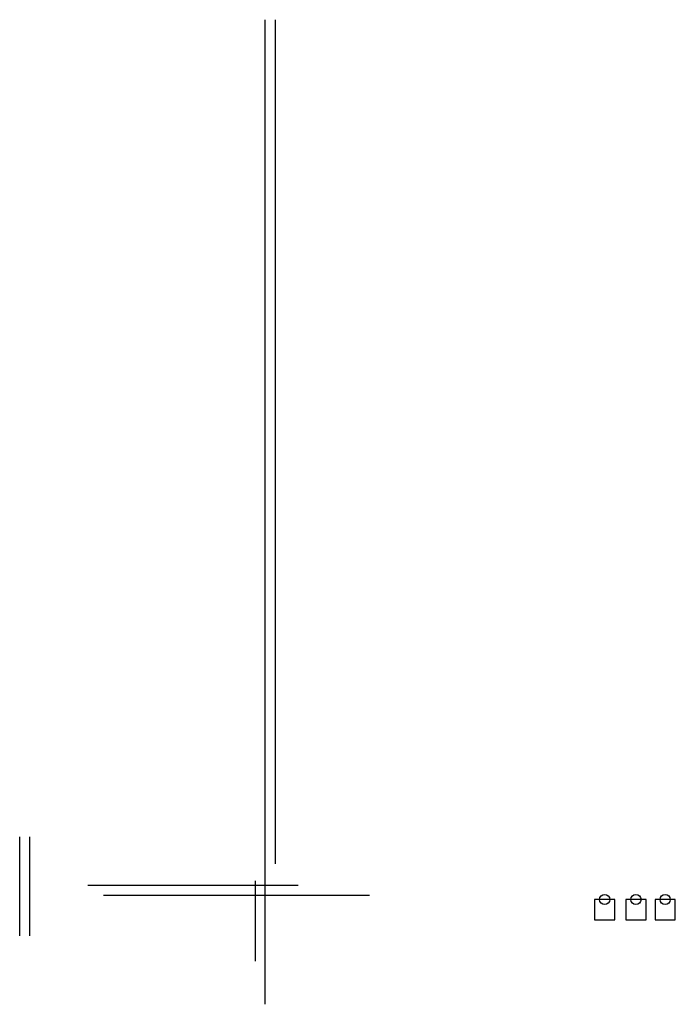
# Model space of a CAD drawing. Header units: millimetres. Extents: x 3110 to 3756, y 1016 to 1985.
import ezdxf

# ---------------------------------------------------------------- set-up
doc = ezdxf.new("R2010")
doc.units = ezdxf.units.MM

msp = doc.modelspace()

# ---------------------------------------------------------------- linework, layer by layer
for p, q in [((3352.24, 1015.85), (3352.24, 1985.45)), ((3362.24, 1154.12), (3362.24, 1985.45)), ((3110.41, 1083.36), (3110.41, 1180.73)), ((3120.41, 1083.36), (3120.41, 1180.73)), ((3342.24, 1137.52), (3342.24, 1058.49)), ((3177.41, 1133.24), (3384.61, 1133.24)), ((3192.85, 1123.24), (3454.97, 1123.24))]:
    msp.add_line(p, q)
for points in [[(3676.63, 1098.98), (3696.63, 1098.98), (3696.63, 1118.98), (3676.63, 1118.98)], [(3707.45, 1098.98), (3727.45, 1098.98), (3727.45, 1118.98), (3707.45, 1118.98)], [(3736.22, 1098.98), (3756.22, 1098.98), (3756.22, 1118.98), (3736.22, 1118.98)]]:
    msp.add_lwpolyline(points, close=True)
for centre in [(3686.63, 1118.98), (3717.45, 1118.98), (3746.22, 1118.98)]:
    msp.add_circle(centre, 5)

doc.saveas('drawing.dxf')
